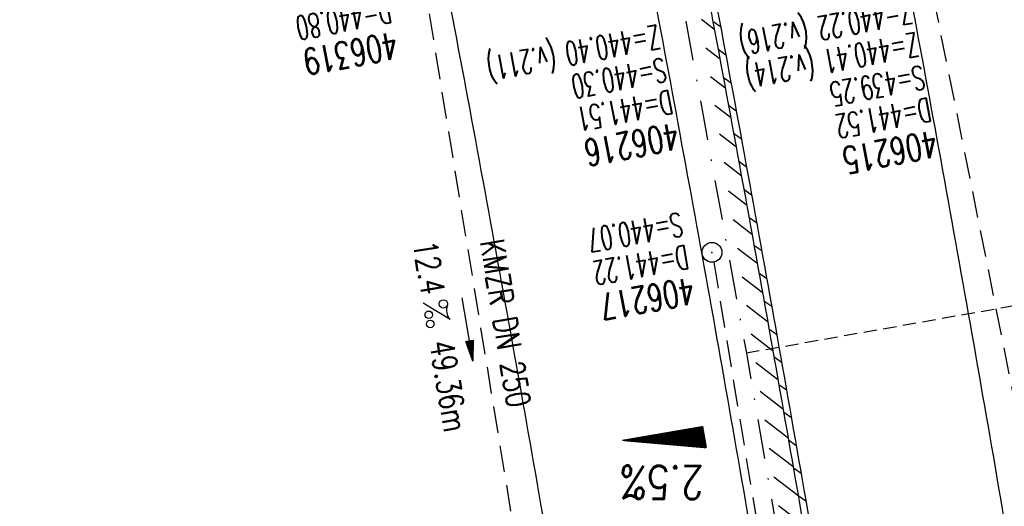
# Model space of a CAD drawing. Extents: x 445979 to 446542, y 447886 to 449065.
# Tile 11 of 17: x 446201 to 446275, y 448674 to 448710. Entities that reach past the tile are written whole.
import ezdxf
from ezdxf.enums import TextEntityAlignment as Align

# ---------------------------------------------------------------- set-up
doc = ezdxf.new("R2010")
doc.units = 0
doc.header["$LTSCALE"] = 2
doc.header["$MEASUREMENT"] = 0
for name, pattern in [('AUSGEZOGEN', [0]), ('GESTRICH-X2', [1.5, 1, -0.5]), ('GESTRICHELT', [0.75, 0.5, -0.25]), ('STRICHPT-X3', [3, 1.5, -0.75, 0, -0.75])]:
    doc.linetypes.add(name, pattern=pattern)
doc.layers.get('0').update_dxf_attribs({"linetype": 'AUSGEZOGEN'})
for name, color, linetype in [('ACHSE', 250, 'STRICHPT-X3'), ('FBR', 8, 'CONTINUOUS'), ('GEF', 7, 'CONTINUOUS'), ('Gleisachse', 7, 'CONTINUOUS'), ('HEKTOM', 250, 'GESTRICHELT'), ('KANAL', 7, 'GESTRICH-X2'), ('PFEIL', 7, 'CONTINUOUS'), ('SCHACHTNR', 6, 'CONTINUOUS'), ('SCHLITZRINNE', 8, 'AUSGEZOGEN'), ('SCHSYMBOL', 7, 'AUSGEZOGEN'), ('TEXTO', 4, 'CONTINUOUS'), ('TEXTU', 4, 'CONTINUOUS')]:
    doc.layers.add(name, color=color, linetype=linetype)
doc.styles.add('ROMANS', font='romans.shx', dxfattribs={"width": 0.8})

# ---------------------------------------------------------------- blocks, each defined once
blk = doc.blocks.new('PROM')
blk.add_line((1.566, 1.817), (0.019, 0.015))
for centre, radius in [((0.317, 1.51), 0.317), ((0.943, 0.291), 0.283), ((1.645, 0.287), 0.283)]:
    blk.add_circle(centre, radius)
blk.add_arc((0.992, 2.682), 1.033, 239.14139, 303.35492)
blk = doc.blocks.new('PFEIL2')
at = {"color": 0}
for p, q in [((0.88, 0.002), (-2.401, -0.012)), ((0.881, -0.271), (0.879, 0.276)), ((0.879, 0.276), (2.429, 0.009)), ((0.911, 0.27), (0.879, 0.265)), ((0.965, 0.261), (0.879, 0.246)), ((1.019, 0.252), (0.879, 0.228)), ((1.073, 0.242), (0.879, 0.209)), ((1.127, 0.233), (0.879, 0.191)), ((1.181, 0.224), (0.879, 0.172)), ((1.235, 0.214), (0.879, 0.154)), ((1.289, 0.205), (0.879, 0.135)), ((1.343, 0.196), (0.879, 0.117)), ((1.397, 0.187), (0.879, 0.098)), ((1.451, 0.177), (0.879, 0.08)), ((1.505, 0.168), (0.879, 0.061)), ((1.559, 0.159), (0.88, 0.043)), ((1.613, 0.149), (0.88, 0.024)), ((1.668, 0.14), (0.88, 0.006)), ((1.722, 0.131), (0.88, -0.013)), ((1.776, 0.121), (0.88, -0.031)), ((1.83, 0.112), (0.88, -0.05)), ((1.884, 0.103), (0.88, -0.068)), ((1.938, 0.094), (0.88, -0.087)), ((1.992, 0.084), (0.88, -0.105)), ((2.046, 0.075), (0.88, -0.124)), ((2.1, 0.066), (0.88, -0.142)), ((2.154, 0.056), (0.88, -0.161)), ((2.208, 0.047), (0.88, -0.179)), ((2.262, 0.038), (0.881, -0.198)), ((2.316, 0.029), (0.881, -0.216)), ((2.37, 0.019), (0.881, -0.235)), ((2.424, 0.01), (0.881, -0.253)), ((2.429, 0.009), (0.881, -0.271))]:
    blk.add_line(p, q, dxfattribs=at)
blk = doc.blocks.new('GST')
at = {"color": 0}
blk.add_circle((0, 0), 0.75, dxfattribs=at)
blk.add_point((0, 0), dxfattribs=at)
blk = doc.blocks.new('10')
blk.add_blockref('GST', (0, 0))
blk = doc.blocks.new('*X5')
at = {"color": 0}
for p, q in [((725.827, 193.844), (727.436, 195.453)), ((725.827, 193.853), (727.427, 195.453)), ((725.827, 193.861), (727.418, 195.453)), ((725.827, 193.87), (727.409, 195.453)), ((725.827, 193.879), (727.401, 195.453)), ((725.827, 193.888), (727.392, 195.453)), ((725.827, 193.897), (727.383, 195.453)), ((725.827, 193.906), (727.374, 195.453)), ((725.827, 193.914), (727.365, 195.453)), ((725.827, 193.923), (727.356, 195.453)), ((725.827, 193.932), (727.347, 195.453)), ((725.827, 193.941), (727.339, 195.453)), ((725.827, 193.95), (727.33, 195.453)), ((725.827, 193.959), (727.321, 195.453)), ((725.827, 193.967), (727.312, 195.453)), ((725.827, 193.976), (727.303, 195.453)), ((725.827, 193.985), (727.294, 195.453)), ((725.827, 193.994), (727.286, 195.453)), ((725.827, 194.003), (727.277, 195.453)), ((725.827, 194.012), (727.268, 195.453)), ((725.827, 194.02), (727.259, 195.453)), ((725.827, 194.029), (727.25, 195.453)), ((725.827, 194.038), (727.241, 195.453)), ((725.827, 194.047), (727.233, 195.453)), ((725.827, 194.056), (727.224, 195.453)), ((725.827, 194.065), (727.215, 195.453)), ((725.827, 194.073), (727.206, 195.453)), ((725.827, 194.082), (727.197, 195.453)), ((725.827, 194.091), (727.188, 195.453)), ((725.827, 194.1), (727.18, 195.453)), ((725.827, 194.109), (727.171, 195.453)), ((725.827, 194.118), (727.162, 195.453)), ((725.827, 194.127), (727.153, 195.453)), ((725.827, 194.135), (727.144, 195.453)), ((725.827, 194.144), (727.135, 195.453)), ((725.827, 194.153), (727.127, 195.453)), ((725.827, 194.162), (727.118, 195.453)), ((725.827, 194.171), (727.109, 195.453)), ((725.827, 194.18), (727.1, 195.453)), ((725.827, 194.188), (727.091, 195.453)), ((725.827, 194.197), (727.082, 195.453)), ((725.827, 194.206), (727.073, 195.453)), ((725.827, 194.215), (727.065, 195.453)), ((725.827, 194.224), (727.056, 195.453)), ((725.827, 194.233), (727.047, 195.453)), ((725.827, 194.241), (727.038, 195.453)), ((725.827, 194.25), (727.029, 195.453)), ((725.827, 194.259), (727.02, 195.453)), ((725.827, 194.268), (727.012, 195.453)), ((725.827, 194.277), (727.003, 195.453)), ((725.827, 194.286), (726.994, 195.453)), ((725.827, 194.294), (726.985, 195.453)), ((725.827, 194.303), (726.976, 195.453)), ((725.827, 194.312), (726.967, 195.453)), ((725.827, 194.321), (726.959, 195.453)), ((725.827, 194.33), (726.95, 195.453)), ((725.827, 194.339), (726.941, 195.453)), ((725.827, 194.348), (726.932, 195.453)), ((725.827, 194.356), (726.923, 195.453)), ((725.827, 194.365), (726.914, 195.453)), ((725.827, 194.374), (726.906, 195.453)), ((725.827, 194.383), (726.897, 195.453)), ((725.827, 194.392), (726.888, 195.453)), ((725.827, 194.401), (726.879, 195.453)), ((725.827, 194.409), (726.87, 195.453)), ((725.827, 194.418), (726.861, 195.453)), ((725.827, 194.427), (726.853, 195.453)), ((725.827, 194.436), (726.844, 195.453)), ((725.827, 194.445), (726.835, 195.453)), ((725.827, 194.454), (726.826, 195.453)), ((725.827, 194.462), (726.817, 195.453)), ((725.827, 194.471), (726.808, 195.453)), ((725.827, 194.48), (726.799, 195.453)), ((725.827, 194.489), (726.791, 195.453)), ((725.827, 194.498), (726.782, 195.453)), ((725.827, 194.507), (726.773, 195.453)), ((725.827, 194.515), (726.764, 195.453)), ((725.827, 194.524), (726.755, 195.453)), ((725.827, 194.533), (726.746, 195.453)), ((725.827, 194.542), (726.738, 195.453)), ((725.827, 194.551), (726.729, 195.453)), ((725.827, 194.56), (726.72, 195.453)), ((725.827, 194.568), (726.711, 195.453)), ((725.827, 194.577), (726.702, 195.453)), ((725.827, 194.586), (726.693, 195.453)), ((725.827, 194.595), (726.685, 195.453)), ((725.827, 194.604), (726.676, 195.453)), ((725.827, 194.613), (726.667, 195.453)), ((725.827, 194.622), (726.658, 195.453)), ((725.827, 194.63), (726.649, 195.453)), ((725.827, 194.639), (726.64, 195.453)), ((725.827, 194.648), (726.632, 195.453)), ((725.827, 194.657), (726.623, 195.453)), ((725.827, 194.666), (726.614, 195.453)), ((725.827, 194.675), (726.605, 195.453)), ((725.827, 194.683), (726.596, 195.453)), ((725.827, 194.692), (726.587, 195.453)), ((725.827, 194.701), (726.579, 195.453)), ((725.827, 194.71), (726.57, 195.453)), ((725.827, 194.719), (726.561, 195.453)), ((725.827, 194.728), (726.552, 195.453)), ((725.827, 194.736), (726.543, 195.453)), ((725.827, 194.745), (726.534, 195.453)), ((725.827, 194.754), (726.525, 195.453)), ((725.827, 194.763), (726.517, 195.453)), ((725.827, 194.772), (726.508, 195.453)), ((725.827, 194.781), (726.499, 195.453)), ((725.827, 194.789), (726.49, 195.453)), ((725.827, 194.798), (726.481, 195.453)), ((725.827, 194.807), (726.472, 195.453)), ((725.827, 194.816), (726.464, 195.453)), ((725.827, 194.825), (726.455, 195.453)), ((725.827, 194.834), (726.446, 195.453)), ((725.827, 194.842), (726.437, 195.453)), ((725.827, 194.851), (726.428, 195.453)), ((725.827, 194.86), (726.419, 195.453)), ((725.827, 194.869), (726.411, 195.453)), ((725.827, 194.878), (726.402, 195.453)), ((725.827, 194.887), (726.393, 195.453)), ((725.827, 194.896), (726.384, 195.453)), ((725.827, 194.904), (726.375, 195.453)), ((725.827, 194.913), (726.366, 195.453)), ((725.827, 194.922), (726.358, 195.453)), ((725.827, 194.931), (726.349, 195.453)), ((725.827, 194.94), (726.34, 195.453)), ((725.827, 194.949), (726.331, 195.453)), ((725.827, 194.957), (726.322, 195.453)), ((725.827, 194.966), (726.313, 195.453)), ((725.827, 194.975), (726.305, 195.453)), ((725.827, 194.984), (726.296, 195.453)), ((725.827, 194.993), (726.287, 195.453)), ((725.827, 195.002), (726.278, 195.453)), ((725.827, 195.01), (726.269, 195.453)), ((725.827, 195.019), (726.26, 195.453)), ((725.827, 195.028), (726.251, 195.453)), ((725.827, 195.037), (726.243, 195.453)), ((725.827, 195.046), (726.234, 195.453)), ((725.827, 195.055), (726.225, 195.453)), ((725.827, 195.063), (726.216, 195.453)), ((725.827, 195.072), (726.207, 195.453)), ((725.827, 195.081), (726.198, 195.453)), ((725.827, 195.09), (726.19, 195.453)), ((725.827, 195.099), (726.181, 195.453)), ((725.827, 195.108), (726.172, 195.453)), ((725.827, 195.116), (726.163, 195.453)), ((725.827, 195.125), (726.154, 195.453)), ((725.827, 195.134), (726.145, 195.453)), ((725.827, 195.143), (726.137, 195.453)), ((725.827, 195.152), (726.128, 195.453)), ((725.827, 195.161), (726.119, 195.453)), ((725.827, 195.17), (726.11, 195.453)), ((725.827, 195.178), (726.101, 195.453)), ((725.827, 195.187), (726.092, 195.453)), ((725.827, 195.196), (726.084, 195.453)), ((725.827, 195.205), (726.075, 195.453)), ((725.827, 195.214), (726.066, 195.453)), ((725.827, 195.223), (726.057, 195.453)), ((725.827, 195.231), (726.048, 195.453)), ((725.827, 195.24), (726.039, 195.453)), ((725.827, 195.249), (726.031, 195.453)), ((725.827, 195.258), (726.022, 195.453)), ((725.827, 195.267), (726.013, 195.453)), ((725.827, 195.276), (726.004, 195.453)), ((725.827, 195.284), (725.995, 195.453)), ((725.827, 195.293), (725.986, 195.453)), ((725.827, 195.302), (725.977, 195.453)), ((725.827, 195.311), (725.969, 195.453)), ((725.827, 195.32), (725.96, 195.453)), ((725.827, 195.329), (725.951, 195.453)), ((725.827, 195.337), (725.942, 195.453)), ((725.827, 195.346), (725.933, 195.453)), ((725.827, 195.355), (725.924, 195.453)), ((725.827, 195.364), (725.916, 195.453)), ((725.827, 195.373), (725.907, 195.453)), ((725.827, 195.382), (725.898, 195.453)), ((725.827, 195.39), (725.889, 195.453)), ((725.827, 195.399), (725.88, 195.453)), ((725.827, 195.408), (725.871, 195.453)), ((725.827, 195.417), (725.863, 195.453)), ((725.827, 195.426), (725.854, 195.453)), ((725.827, 195.435), (725.845, 195.453)), ((725.827, 195.444), (725.836, 195.453)), ((725.827, 193.826), (727.433, 195.433)), ((725.827, 193.817), (727.43, 195.421)), ((725.827, 193.808), (727.427, 195.409)), ((725.827, 193.799), (727.424, 195.397)), ((725.827, 193.791), (727.421, 195.385)), ((725.827, 193.782), (727.418, 195.373)), ((725.827, 193.773), (727.414, 195.361)), ((725.827, 193.764), (727.411, 195.349)), ((725.827, 193.755), (727.408, 195.337)), ((725.827, 193.746), (727.405, 195.325)), ((725.827, 193.738), (727.402, 195.313)), ((725.827, 193.729), (727.399, 195.301)), ((725.827, 193.72), (727.395, 195.289)), ((725.827, 193.711), (727.392, 195.277)), ((725.827, 193.702), (727.389, 195.265)), ((725.827, 193.693), (727.386, 195.253)), ((725.827, 193.685), (727.383, 195.241)), ((725.827, 193.676), (727.38, 195.229)), ((725.827, 193.667), (727.377, 195.217)), ((725.827, 193.658), (727.373, 195.205)), ((725.827, 193.649), (727.37, 195.193)), ((725.827, 193.64), (727.367, 195.181)), ((725.827, 193.632), (727.364, 195.169)), ((725.827, 193.623), (727.361, 195.157)), ((725.827, 193.614), (727.358, 195.145)), ((725.827, 193.605), (727.354, 195.133)), ((725.827, 193.596), (727.351, 195.121)), ((725.827, 193.587), (727.348, 195.109)), ((725.827, 193.579), (727.345, 195.097)), ((725.827, 193.57), (727.342, 195.085)), ((725.827, 193.561), (727.339, 195.073)), ((725.827, 193.552), (727.336, 195.061)), ((725.827, 193.543), (727.332, 195.049)), ((725.827, 193.534), (727.329, 195.037)), ((725.827, 193.525), (727.326, 195.025)), ((725.827, 193.517), (727.323, 195.013)), ((725.827, 193.508), (727.32, 195.001)), ((725.827, 193.499), (727.317, 194.989)), ((725.827, 193.49), (727.313, 194.977)), ((725.827, 193.481), (727.31, 194.965)), ((725.827, 193.472), (727.307, 194.953)), ((725.827, 193.464), (727.304, 194.941)), ((725.827, 193.455), (727.301, 194.929)), ((725.827, 193.446), (727.298, 194.917)), ((725.827, 193.437), (727.295, 194.905)), ((725.827, 193.428), (727.291, 194.893)), ((725.827, 193.419), (727.288, 194.881)), ((725.827, 193.411), (727.285, 194.869)), ((725.827, 193.402), (727.282, 194.857)), ((725.827, 193.393), (727.279, 194.845)), ((725.827, 193.384), (727.276, 194.833)), ((725.827, 193.375), (727.272, 194.821)), ((725.827, 193.366), (727.269, 194.809)), ((725.827, 193.358), (727.266, 194.797)), ((725.827, 193.349), (727.263, 194.785)), ((725.827, 193.34), (727.26, 194.773)), ((725.827, 193.331), (727.257, 194.761)), ((725.827, 193.322), (727.254, 194.749)), ((725.827, 193.313), (727.25, 194.737)), ((725.827, 193.305), (727.247, 194.725)), ((725.827, 193.296), (727.244, 194.713)), ((725.827, 193.287), (727.241, 194.701)), ((725.827, 193.278), (727.238, 194.689)), ((725.827, 193.269), (727.235, 194.677)), ((725.827, 193.26), (727.231, 194.665)), ((725.827, 193.251), (727.228, 194.653)), ((725.827, 193.243), (727.225, 194.641)), ((725.827, 193.234), (727.222, 194.629)), ((725.827, 193.225), (727.219, 194.617)), ((725.827, 193.216), (727.216, 194.605)), ((725.827, 193.207), (727.213, 194.593)), ((725.827, 193.198), (727.209, 194.581)), ((725.827, 193.19), (727.206, 194.569)), ((725.827, 193.181), (727.203, 194.557)), ((725.827, 193.172), (727.2, 194.545)), ((725.827, 193.163), (727.197, 194.533)), ((725.827, 193.154), (727.194, 194.521)), ((725.827, 193.145), (727.19, 194.509)), ((725.827, 193.137), (727.187, 194.497)), ((725.827, 193.128), (727.184, 194.485)), ((725.827, 193.119), (727.181, 194.473)), ((725.827, 193.11), (727.178, 194.461)), ((725.827, 193.101), (727.175, 194.449)), ((725.827, 193.092), (727.172, 194.437)), ((725.827, 193.084), (727.168, 194.425)), ((725.827, 193.075), (727.165, 194.413)), ((725.827, 193.066), (727.162, 194.401)), ((725.827, 193.057), (727.159, 194.389)), ((725.827, 193.048), (727.156, 194.377)), ((725.827, 193.039), (727.153, 194.365)), ((725.827, 193.031), (727.149, 194.353)), ((725.827, 193.022), (727.146, 194.341)), ((725.827, 193.013), (727.143, 194.329)), ((725.827, 193.004), (727.14, 194.317)), ((725.827, 192.995), (727.137, 194.305)), ((725.827, 192.986), (727.134, 194.293)), ((725.827, 192.977), (727.131, 194.281)), ((725.827, 192.969), (727.127, 194.269)), ((725.827, 192.96), (727.124, 194.257)), ((725.827, 192.951), (727.121, 194.245)), ((725.827, 192.942), (727.118, 194.233)), ((725.827, 192.933), (727.115, 194.221)), ((725.827, 192.924), (727.112, 194.209)), ((725.827, 192.916), (727.108, 194.197)), ((725.827, 192.907), (727.105, 194.185)), ((725.827, 192.898), (727.102, 194.173)), ((725.827, 192.889), (727.099, 194.161)), ((725.827, 192.88), (727.096, 194.15)), ((725.827, 192.871), (727.093, 194.138)), ((725.827, 192.863), (727.09, 194.126)), ((725.827, 192.854), (727.086, 194.114)), ((725.827, 192.845), (727.083, 194.102)), ((725.827, 192.836), (727.08, 194.09)), ((725.827, 192.827), (727.077, 194.078)), ((725.827, 192.818), (727.074, 194.066)), ((725.827, 192.81), (727.071, 194.054)), ((725.827, 192.801), (727.068, 194.042)), ((725.827, 192.792), (727.064, 194.03)), ((725.827, 192.783), (727.061, 194.018)), ((725.827, 192.774), (727.058, 194.006)), ((725.827, 192.765), (727.055, 193.994)), ((725.827, 192.757), (727.052, 193.982)), ((725.827, 192.748), (727.049, 193.97)), ((725.827, 192.739), (727.045, 193.958)), ((725.827, 192.73), (727.042, 193.946)), ((725.827, 192.721), (727.039, 193.934)), ((725.827, 192.712), (727.036, 193.922)), ((725.827, 192.703), (727.033, 193.91)), ((725.827, 192.695), (727.03, 193.898)), ((725.827, 192.686), (727.027, 193.886)), ((725.827, 192.677), (727.023, 193.874)), ((725.827, 192.668), (727.02, 193.862)), ((725.827, 192.659), (727.017, 193.85)), ((725.827, 192.65), (727.014, 193.838)), ((725.827, 192.642), (727.011, 193.826)), ((725.827, 192.633), (727.008, 193.814)), ((725.827, 192.624), (727.004, 193.802)), ((725.827, 192.615), (727.001, 193.79)), ((725.827, 192.606), (726.998, 193.778)), ((725.827, 192.597), (726.995, 193.766)), ((725.827, 192.589), (726.992, 193.754)), ((725.827, 192.58), (726.989, 193.742)), ((725.827, 192.571), (726.986, 193.73)), ((725.827, 192.562), (726.982, 193.718)), ((725.827, 192.553), (726.979, 193.706)), ((725.827, 192.544), (726.976, 193.694)), ((725.827, 192.536), (726.973, 193.682)), ((725.827, 192.527), (726.97, 193.67)), ((725.827, 192.518), (726.967, 193.658)), ((725.827, 192.509), (726.963, 193.646)), ((725.827, 192.5), (726.96, 193.634)), ((725.827, 192.491), (726.957, 193.622)), ((725.827, 192.483), (726.954, 193.61)), ((725.827, 192.474), (726.951, 193.598)), ((725.827, 192.465), (726.948, 193.586)), ((725.827, 192.456), (726.945, 193.574)), ((725.827, 192.447), (726.941, 193.562)), ((725.827, 192.438), (726.938, 193.55)), ((725.827, 192.429), (726.935, 193.538)), ((725.827, 192.421), (726.932, 193.526)), ((725.827, 192.412), (726.929, 193.514)), ((725.827, 192.403), (726.926, 193.502)), ((725.827, 192.394), (726.922, 193.49)), ((725.827, 192.385), (726.919, 193.478)), ((725.827, 192.376), (726.916, 193.466)), ((725.827, 192.368), (726.913, 193.454)), ((725.827, 192.359), (726.91, 193.442)), ((725.827, 192.35), (726.907, 193.43)), ((725.827, 192.341), (726.904, 193.418)), ((725.827, 192.332), (726.9, 193.406)), ((725.827, 192.323), (726.897, 193.394)), ((725.827, 192.315), (726.894, 193.382)), ((725.827, 192.306), (726.891, 193.37)), ((725.827, 192.297), (726.888, 193.358)), ((725.827, 192.288), (726.885, 193.346)), ((725.827, 192.279), (726.881, 193.334)), ((725.827, 192.27), (726.878, 193.322)), ((725.827, 192.262), (726.875, 193.31)), ((725.827, 192.253), (726.872, 193.298)), ((725.827, 192.244), (726.869, 193.286)), ((725.827, 192.235), (726.866, 193.274)), ((725.827, 192.226), (726.863, 193.262)), ((725.827, 192.217), (726.859, 193.25)), ((725.827, 192.209), (726.856, 193.238)), ((725.827, 192.2), (726.853, 193.226)), ((725.827, 192.191), (726.85, 193.214)), ((725.827, 192.182), (726.847, 193.202)), ((725.827, 192.173), (726.844, 193.19)), ((725.827, 192.164), (726.84, 193.178)), ((725.827, 192.155), (726.837, 193.166)), ((725.827, 192.147), (726.834, 193.154)), ((725.827, 192.138), (726.831, 193.142)), ((725.827, 192.129), (726.828, 193.13)), ((725.827, 192.12), (726.825, 193.118)), ((725.827, 192.111), (726.822, 193.106)), ((725.827, 192.102), (726.818, 193.094)), ((725.827, 192.094), (726.815, 193.082)), ((725.827, 192.085), (726.812, 193.07)), ((725.827, 192.076), (726.809, 193.058)), ((725.827, 192.067), (726.806, 193.046)), ((725.827, 192.058), (726.803, 193.034)), ((725.827, 192.049), (726.799, 193.022)), ((725.827, 192.041), (726.796, 193.01)), ((725.827, 192.032), (726.793, 192.998)), ((725.827, 192.023), (726.79, 192.986)), ((725.827, 192.014), (726.787, 192.974)), ((725.827, 192.005), (726.784, 192.962)), ((725.827, 191.996), (726.781, 192.95)), ((725.827, 191.988), (726.777, 192.938)), ((725.827, 191.979), (726.774, 192.926)), ((725.827, 191.97), (726.771, 192.914)), ((725.827, 191.961), (726.768, 192.902)), ((725.827, 191.952), (726.765, 192.89)), ((725.827, 191.943), (726.762, 192.878)), ((725.827, 191.935), (726.758, 192.866)), ((725.827, 191.926), (726.755, 192.854)), ((725.827, 191.917), (726.752, 192.842)), ((725.827, 191.908), (726.749, 192.83)), ((725.827, 191.899), (726.746, 192.818)), ((725.827, 191.89), (726.743, 192.806)), ((725.827, 191.881), (726.74, 192.794)), ((725.827, 191.873), (726.736, 192.782)), ((725.827, 191.864), (726.733, 192.77)), ((725.827, 191.855), (726.73, 192.758)), ((725.827, 191.846), (726.727, 192.746)), ((725.827, 191.837), (726.724, 192.734)), ((725.827, 191.828), (726.721, 192.722)), ((725.827, 191.82), (726.717, 192.71)), ((725.827, 191.811), (726.714, 192.698)), ((725.827, 191.802), (726.711, 192.686)), ((725.827, 191.793), (726.708, 192.674)), ((725.827, 191.784), (726.705, 192.662)), ((725.827, 191.775), (726.702, 192.65)), ((725.827, 191.767), (726.699, 192.639)), ((725.827, 191.758), (726.695, 192.627)), ((725.827, 191.749), (726.692, 192.615)), ((725.827, 191.74), (726.689, 192.603)), ((725.827, 191.731), (726.686, 192.591)), ((725.827, 191.722), (726.683, 192.579)), ((725.827, 191.714), (726.68, 192.567)), ((725.827, 191.705), (726.677, 192.555)), ((725.827, 191.696), (726.673, 192.543)), ((725.827, 191.687), (726.67, 192.531)), ((725.827, 191.678), (726.667, 192.519)), ((725.827, 191.669), (726.664, 192.507)), ((725.827, 191.66), (726.661, 192.495)), ((725.827, 191.652), (726.658, 192.483)), ((725.827, 191.643), (726.654, 192.471)), ((725.827, 191.634), (726.651, 192.459)), ((725.827, 191.625), (726.648, 192.447)), ((725.827, 191.616), (726.645, 192.435)), ((725.827, 191.607), (726.642, 192.423)), ((725.827, 191.599), (726.639, 192.411)), ((725.827, 191.59), (726.636, 192.399)), ((725.827, 191.581), (726.632, 192.387)), ((725.827, 191.572), (726.629, 192.375)), ((725.827, 191.563), (726.626, 192.363)), ((725.827, 191.554), (726.623, 192.351)), ((725.827, 191.546), (726.62, 192.339)), ((725.827, 191.537), (726.617, 192.327)), ((725.827, 191.528), (726.613, 192.315)), ((725.827, 191.519), (726.61, 192.303)), ((725.827, 191.51), (726.607, 192.291)), ((725.827, 191.501), (726.604, 192.279)), ((725.827, 191.493), (726.601, 192.267)), ((725.827, 191.484), (726.598, 192.255)), ((725.827, 191.475), (726.595, 192.243)), ((725.827, 191.466), (726.591, 192.231)), ((725.827, 191.457), (726.588, 192.219)), ((725.827, 191.448), (726.585, 192.207)), ((725.827, 191.44), (726.582, 192.195)), ((725.827, 191.431), (726.579, 192.183)), ((725.827, 191.422), (726.576, 192.171)), ((725.827, 191.413), (726.572, 192.159)), ((725.827, 191.404), (726.569, 192.147)), ((725.827, 191.395), (726.566, 192.135)), ((725.827, 191.386), (726.563, 192.123)), ((725.827, 191.378), (726.56, 192.111)), ((725.827, 191.369), (726.557, 192.099)), ((725.827, 191.36), (726.554, 192.087)), ((725.827, 191.351), (726.55, 192.075)), ((725.827, 191.342), (726.547, 192.063)), ((725.827, 191.333), (726.544, 192.051)), ((725.827, 191.325), (726.541, 192.039)), ((725.827, 191.316), (726.538, 192.027)), ((725.827, 191.307), (726.535, 192.015)), ((725.827, 191.298), (726.531, 192.003)), ((725.827, 191.289), (726.528, 191.991)), ((725.827, 191.28), (726.525, 191.979)), ((725.827, 191.272), (726.522, 191.967)), ((725.827, 191.263), (726.519, 191.955)), ((725.827, 191.254), (726.516, 191.943)), ((725.827, 191.245), (726.513, 191.931)), ((725.827, 191.236), (726.509, 191.919)), ((725.827, 191.227), (726.506, 191.907)), ((725.827, 191.219), (726.503, 191.895)), ((725.827, 191.21), (726.5, 191.883)), ((725.827, 191.201), (726.497, 191.871)), ((725.827, 191.192), (726.494, 191.859)), ((725.827, 191.183), (726.49, 191.847)), ((725.827, 191.174), (726.487, 191.835)), ((725.827, 191.166), (726.484, 191.823)), ((725.827, 191.157), (726.481, 191.811)), ((725.827, 191.148), (726.478, 191.799)), ((725.827, 191.139), (726.475, 191.787)), ((725.827, 191.13), (726.472, 191.775)), ((725.827, 191.121), (726.468, 191.763)), ((725.827, 191.112), (726.465, 191.751)), ((725.827, 191.104), (726.462, 191.739)), ((725.827, 191.095), (726.459, 191.727)), ((725.827, 191.086), (726.456, 191.715)), ((725.827, 191.077), (726.453, 191.703)), ((725.827, 191.068), (726.449, 191.691)), ((725.827, 191.059), (726.446, 191.679)), ((725.827, 191.051), (726.443, 191.667)), ((725.827, 191.042), (726.44, 191.655)), ((725.827, 191.033), (726.437, 191.643)), ((725.827, 191.024), (726.434, 191.631)), ((725.827, 191.015), (726.431, 191.619)), ((725.827, 191.006), (726.427, 191.607)), ((725.827, 190.998), (726.424, 191.595)), ((725.827, 190.989), (726.421, 191.583)), ((725.827, 190.98), (726.418, 191.571)), ((725.827, 190.971), (726.415, 191.559)), ((725.827, 190.962), (726.412, 191.547)), ((725.827, 190.953), (726.408, 191.535)), ((725.827, 190.945), (726.405, 191.523)), ((725.827, 190.936), (726.402, 191.511)), ((725.827, 190.927), (726.399, 191.499)), ((725.827, 190.918), (726.396, 191.487)), ((725.827, 190.909), (726.393, 191.475)), ((725.827, 190.9), (726.39, 191.463)), ((725.827, 190.892), (726.386, 191.451)), ((725.827, 190.883), (726.383, 191.439)), ((725.827, 190.874), (726.38, 191.427)), ((725.827, 190.865), (726.377, 191.415)), ((725.827, 190.856), (726.374, 191.403)), ((725.827, 190.847), (726.371, 191.391)), ((725.827, 190.838), (726.367, 191.379)), ((725.827, 190.83), (726.364, 191.367)), ((725.827, 190.821), (726.361, 191.355)), ((725.827, 190.812), (726.358, 191.343)), ((725.827, 190.803), (726.355, 191.331)), ((725.827, 190.794), (726.352, 191.319)), ((725.827, 190.785), (726.349, 191.307)), ((725.827, 190.777), (726.345, 191.295)), ((725.827, 190.768), (726.342, 191.283)), ((725.827, 190.759), (726.339, 191.271)), ((725.827, 190.75), (726.336, 191.259)), ((725.827, 190.741), (726.333, 191.247)), ((725.827, 190.732), (726.33, 191.235)), ((725.827, 190.724), (726.326, 191.223)), ((725.827, 190.715), (726.323, 191.211)), ((725.827, 190.706), (726.32, 191.199)), ((725.827, 190.697), (726.317, 191.187)), ((725.827, 190.688), (726.314, 191.175)), ((725.827, 190.679), (726.311, 191.163)), ((725.827, 190.671), (726.308, 191.151)), ((725.827, 190.662), (726.304, 191.139)), ((725.827, 190.653), (726.301, 191.128)), ((725.827, 190.644), (726.298, 191.116)), ((725.827, 190.635), (726.295, 191.104)), ((725.827, 190.626), (726.292, 191.092)), ((725.827, 190.618), (726.289, 191.08)), ((725.827, 190.609), (726.286, 191.068)), ((725.827, 190.6), (726.282, 191.056)), ((725.827, 190.591), (726.279, 191.044)), ((725.827, 190.582), (726.276, 191.032)), ((725.827, 190.573), (726.273, 191.02)), ((725.827, 190.564), (726.27, 191.008)), ((725.827, 190.556), (726.267, 190.996)), ((725.827, 190.547), (726.263, 190.984)), ((725.827, 190.538), (726.26, 190.972)), ((725.827, 190.529), (726.257, 190.96)), ((725.827, 190.52), (726.254, 190.948)), ((725.827, 190.511), (726.251, 190.936)), ((725.827, 190.503), (726.248, 190.924)), ((725.827, 190.494), (726.245, 190.912)), ((725.827, 190.485), (726.241, 190.9)), ((725.827, 190.476), (726.238, 190.888)), ((725.827, 190.467), (726.235, 190.876)), ((725.827, 190.458), (726.232, 190.864)), ((725.827, 190.45), (726.229, 190.852)), ((725.827, 190.441), (726.226, 190.84)), ((725.827, 190.432), (726.222, 190.828)), ((725.827, 190.423), (726.219, 190.816)), ((725.827, 190.414), (726.216, 190.804)), ((725.827, 190.405), (726.213, 190.792)), ((725.827, 190.397), (726.21, 190.78)), ((725.827, 190.388), (726.207, 190.768)), ((725.827, 190.379), (726.204, 190.756)), ((725.827, 190.37), (726.2, 190.744)), ((725.827, 190.361), (726.197, 190.732)), ((725.827, 190.352), (726.194, 190.72)), ((725.827, 190.344), (726.191, 190.708)), ((725.827, 190.335), (726.188, 190.696)), ((725.827, 190.326), (726.185, 190.684)), ((725.827, 190.317), (726.181, 190.672)), ((725.827, 190.308), (726.178, 190.66)), ((725.827, 190.299), (726.175, 190.648)), ((725.827, 190.29), (726.172, 190.636)), ((725.827, 190.282), (726.169, 190.624)), ((725.827, 190.273), (726.166, 190.612)), ((725.827, 190.264), (726.163, 190.6)), ((725.827, 190.255), (726.159, 190.588)), ((725.827, 190.246), (726.156, 190.576)), ((725.827, 190.237), (726.153, 190.564)), ((725.827, 190.229), (726.15, 190.552)), ((725.827, 190.22), (726.147, 190.54)), ((725.827, 190.211), (726.144, 190.528)), ((725.827, 190.202), (726.14, 190.516)), ((725.827, 190.193), (726.137, 190.504)), ((725.827, 190.184), (726.134, 190.492)), ((725.827, 190.176), (726.131, 190.48)), ((725.827, 190.167), (726.128, 190.468)), ((725.827, 190.158), (726.125, 190.456)), ((725.827, 190.149), (726.122, 190.444)), ((725.827, 190.14), (726.118, 190.432)), ((725.827, 190.131), (726.115, 190.42)), ((725.827, 190.123), (726.112, 190.408)), ((725.827, 190.114), (726.109, 190.396)), ((725.827, 190.105), (726.106, 190.384)), ((725.827, 190.096), (726.103, 190.372)), ((725.827, 190.087), (726.099, 190.36)), ((725.827, 190.078), (726.096, 190.348)), ((725.827, 190.07), (726.093, 190.336)), ((725.827, 190.061), (726.09, 190.324)), ((725.827, 190.052), (726.087, 190.312)), ((725.827, 190.043), (726.084, 190.3)), ((725.827, 190.034), (726.081, 190.288)), ((725.827, 190.025), (726.077, 190.276)), ((725.827, 190.016), (726.074, 190.264)), ((725.827, 190.008), (726.071, 190.252)), ((725.827, 189.999), (726.068, 190.24)), ((725.827, 189.99), (726.065, 190.228)), ((725.827, 189.981), (726.062, 190.216)), ((725.827, 189.972), (726.058, 190.204)), ((725.827, 189.963), (726.055, 190.192)), ((725.827, 189.955), (726.052, 190.18)), ((725.827, 189.946), (726.049, 190.168)), ((725.827, 189.937), (726.046, 190.156)), ((725.827, 189.928), (726.043, 190.144)), ((725.827, 189.919), (726.04, 190.132)), ((725.827, 189.91), (726.036, 190.12)), ((725.827, 189.902), (726.033, 190.108)), ((725.827, 189.893), (726.03, 190.096)), ((725.827, 189.884), (726.027, 190.084)), ((725.827, 189.875), (726.024, 190.072)), ((725.827, 189.866), (726.021, 190.06)), ((725.827, 189.857), (726.017, 190.048)), ((725.827, 189.849), (726.014, 190.036)), ((725.827, 189.84), (726.011, 190.024)), ((725.827, 189.831), (726.008, 190.012)), ((725.827, 189.822), (726.005, 190)), ((725.827, 189.813), (726.002, 189.988)), ((725.827, 189.804), (725.999, 189.976)), ((725.827, 189.796), (725.995, 189.964)), ((725.827, 189.787), (725.992, 189.952)), ((725.827, 189.778), (725.989, 189.94)), ((725.827, 189.769), (725.986, 189.928)), ((725.827, 189.76), (725.983, 189.916)), ((725.827, 189.751), (725.98, 189.904)), ((725.827, 189.742), (725.976, 189.892)), ((725.827, 189.734), (725.973, 189.88)), ((725.827, 189.725), (725.97, 189.868)), ((725.827, 189.716), (725.967, 189.856)), ((725.827, 189.707), (725.964, 189.844)), ((725.827, 189.698), (725.961, 189.832)), ((725.827, 189.689), (725.958, 189.82)), ((725.827, 189.681), (725.954, 189.808)), ((725.827, 189.672), (725.951, 189.796)), ((725.827, 189.663), (725.948, 189.784)), ((725.827, 189.654), (725.945, 189.772)), ((725.827, 189.645), (725.942, 189.76)), ((725.827, 189.636), (725.939, 189.748)), ((725.827, 189.628), (725.935, 189.736)), ((725.827, 189.619), (725.932, 189.724)), ((725.827, 189.61), (725.929, 189.712)), ((725.827, 189.601), (725.926, 189.7)), ((725.827, 189.592), (725.923, 189.688)), ((725.827, 189.583), (725.92, 189.676)), ((725.827, 189.575), (725.917, 189.664)), ((725.827, 189.566), (725.913, 189.652)), ((725.827, 189.557), (725.91, 189.64)), ((725.827, 189.548), (725.907, 189.628)), ((725.827, 189.539), (725.904, 189.616)), ((725.827, 189.53), (725.901, 189.605)), ((725.827, 189.521), (725.898, 189.593)), ((725.827, 189.513), (725.895, 189.581)), ((725.827, 189.504), (725.891, 189.569)), ((725.827, 189.495), (725.888, 189.557)), ((725.827, 189.486), (725.885, 189.545)), ((725.827, 189.477), (725.882, 189.533)), ((725.827, 189.468), (725.879, 189.521)), ((725.827, 189.46), (725.876, 189.509)), ((725.827, 189.451), (725.872, 189.497)), ((725.827, 189.442), (725.869, 189.485)), ((725.827, 189.433), (725.866, 189.473)), ((725.827, 189.424), (725.863, 189.461)), ((725.827, 189.415), (725.86, 189.449)), ((725.827, 189.407), (725.857, 189.437)), ((725.827, 189.398), (725.854, 189.425)), ((725.827, 189.389), (725.85, 189.413)), ((725.827, 189.38), (725.847, 189.401)), ((725.827, 189.371), (725.844, 189.389)), ((725.827, 189.362), (725.841, 189.377)), ((725.827, 189.354), (725.838, 189.365)), ((725.827, 189.345), (725.835, 189.353)), ((725.827, 189.336), (725.831, 189.341))]:
    blk.add_line(p, q, dxfattribs=at)
blk = doc.blocks.new('GEF')
at = {"color": 0}
for p, q in [((0.01, 0.018), (0.01, 6.148)), ((1.622, 6.148), (0.01, 0.018)), ((0.01, 6.148), (1.622, 6.148))]:
    blk.add_line(p, q, dxfattribs=at)
blk.add_blockref('*X5', (-725.817, -189.305), dxfattribs=at)

msp = doc.modelspace()

# ---------------------------------------------------------------- hatches: boundary and pattern name
at = {"layer": 'SCHLITZRINNE'}
h = msp.add_hatch(dxfattribs=at)
h.set_pattern_fill('_USER', color=256, scale=1.5, angle=45, style=0, pattern_type=0)
h.set_pattern_definition([(322.4164, (446280.6526, 448535.3641), (0.914878, 1.188696), [])])
edge = h.paths.add_edge_path()
edge.add_line((446281.807, 448522.622), (446282.303, 448522.686))
edge.add_line((446276.998, 448563.438), (446277.2, 448561.888))
edge.add_line((446277.2, 448561.888), (446280.427, 448537.097))
edge.add_line((446280.427, 448537.097), (446282.303, 448522.686))
edge.add_arc((443797.746, 448249.702), 2498.48, 11.192393, 11.325136, ccw=False)
edge.add_arc((443798.318, 448249.815), 2497.898, 10.906302, 11.192393, ccw=False)
edge.add_arc((443768.95, 448244.156), 2527.806, 10.621909, 10.906302, ccw=False)
edge.add_arc((443771.662, 448244.665), 2525.047, 10.337235, 10.621909, ccw=False)
edge.add_arc((443799.933, 448249.822), 2496.309, 10.050927, 10.337235, ccw=False)
edge.add_arc((443801.59, 448250.115), 2494.626, 9.764495, 10.050927, ccw=False)
edge.add_arc((443770.722, 448244.803), 2525.948, 9.479844, 9.764495, ccw=False)
edge.add_arc((443771.548, 448244.941), 2525.111, 9.195191, 9.479844, ccw=False)
edge.add_arc((443799.262, 448249.427), 2497.036, 8.908941, 9.195191, ccw=False)
edge.add_arc((443672.798, 448229.603), 2625.045, 8.622446, 8.908941, ccw=False)
edge.add_arc((444137.252, 448300.032), 2155.281, 8.306267, 8.622446, ccw=False)
edge.add_arc((442895.594, 448118.755), 3410.102, 8.052638, 8.306267, ccw=False)
edge.add_arc((444813.283, 448390.065), 1473.315, 7.666772, 8.052638, ccw=False)
edge.add_arc((437899.018, 447459.303), 8449.946, 7.5931647, 7.6667725, ccw=False)
edge.add_arc((444823.934, 448382.443), 1463.771, 7.416311, 7.593165, ccw=False)
edge.add_line((446275.46, 448571.383), (446276.704, 448561.823))
edge.add_line((446276.704, 448561.823), (446279.931, 448537.032))
edge.add_line((446279.931, 448537.032), (446281.807, 448522.622))

# ---------------------------------------------------------------- linework, layer by layer
at = {"layer": 'ACHSE', "flags": 128}
msp.add_lwpolyline([(446175.186, 449011.572), (446178.704, 449000.587), (446186.091, 448976.703), (446193.24, 448952.747), (446200.15, 448928.721), (446206.82, 448904.627), (446213.25, 448880.469), (446219.439, 448856.247), (446225.386, 448831.965), (446231.091, 448807.624), (446236.553, 448783.228), (446241.771, 448758.779), (446246.746, 448734.279), (446251.476, 448709.731), (446255.962, 448685.137), (446260.202, 448660.499), (446264.197, 448635.82), (446267.945, 448611.103), (446271.447, 448586.35), (446273.477, 448571.122), (446274.721, 448561.565), (446277.948, 448536.774), (446281.175, 448511.983), (446284.402, 448487.192), (446287.629, 448462.401), (446290.856, 448437.61), (446294.083, 448412.819), (446303.764, 448338.447), (446310.218, 448288.865), (446329.58, 448140.12), (446334.86, 448099.552), (446342.487, 448040.957), (446358.622, 447917.002), (446358.739, 447916.1)], dxfattribs=at)
at = {"layer": 'FBR'}
for points in [[(446190.172, 448900.107, -0.001242), (446193.399, 448888.106, -0.001244), (446196.558, 448876.115, -0.001249), (446199.659, 448864.104, -0.001247), (446202.705, 448852.06, -0.001246), (446205.688, 448840.01, -0.001246), (446208.611, 448827.945, -0.001245), (446211.473, 448815.869, -0.001244), (446214.277, 448803.771, -0.001247), (446217.023, 448791.648, -0.001251), (446219.701, 448779.543, -0.001246), (446222.317, 448767.433, -0.001242), (446224.883, 448755.262, -0.001241), (446227.391, 448743.069, -0.001248), (446229.824, 448730.931, -0.001248), (446232.196, 448718.783, -0.001241), (446234.521, 448706.551, -0.001242), (446236.786, 448694.309, -0.001249), (446238.977, 448682.126, -0.00125), (446241.106, 448669.936, -0.001242)], [(446226.497, 448896.915, -0.001244), (446229.7, 448884.76, -0.001249), (446232.843, 448872.583, -0.001247), (446235.931, 448860.373, -0.001246), (446238.955, 448848.158, -0.001246), (446241.918, 448835.927, -0.001245), (446244.82, 448823.685, -0.001244), (446247.662, 448811.421, -0.001247), (446250.446, 448799.13, -0.001251), (446253.161, 448786.859, -0.001246), (446255.813, 448774.582, -0.001242), (446258.414, 448762.245, -0.001241), (446260.956, 448749.884, -0.001248), (446263.423, 448737.579, -0.001248), (446265.828, 448725.264, -0.001241), (446268.185, 448712.865, -0.001242), (446270.48, 448700.454, -0.001249), (446272.701, 448688.104, -0.00125), (446274.86, 448675.745, -0.001242), (446276.97, 448663.299, -0.001242)], [(446212.001, 448893.057, -0.001244), (446215.185, 448880.974, -0.001249), (446218.31, 448868.87, -0.001247), (446221.379, 448856.732, -0.001246), (446224.385, 448844.59, -0.001246), (446227.331, 448832.431, -0.001245), (446230.215, 448820.262, -0.001244), (446233.041, 448808.071, -0.001247), (446235.808, 448795.853, -0.001251), (446238.507, 448783.655, -0.001246), (446241.143, 448771.451, -0.001242), (446243.729, 448759.187, -0.001241), (446246.256, 448746.899, -0.001248), (446248.708, 448734.667, -0.001248), (446251.098, 448722.426, -0.001241), (446253.442, 448710.1, -0.001242), (446255.724, 448697.763, -0.001249), (446257.931, 448685.486, -0.00125), (446260.077, 448673.201, -0.001242), (446262.175, 448660.828, -0.001242)], [(446208.136, 448892.028, -0.001244), (446211.315, 448879.964, -0.001249), (446214.435, 448867.879, -0.001247), (446217.499, 448855.762, -0.001246), (446220.5, 448843.638, -0.001246), (446223.441, 448831.499, -0.001245), (446226.321, 448819.349, -0.001244), (446229.141, 448807.177, -0.001247), (446231.904, 448794.979, -0.001251), (446234.599, 448782.801, -0.001246), (446237.231, 448770.616, -0.001242), (446239.813, 448758.371, -0.001241), (446242.336, 448746.103, -0.001248), (446244.784, 448733.891, -0.001248), (446247.171, 448721.669, -0.001241), (446249.51, 448709.362, -0.001242), (446251.788, 448697.046, -0.001249), (446253.993, 448684.788, -0.00125), (446256.135, 448672.522, -0.001242)], [(446298.192, 448239.42, 0.000002), (446300.707, 448220.057, -0.000009)]]:
    msp.add_lwpolyline(points, format="xyb", dxfattribs=at)
at = {"layer": 'Gleisachse', "linetype": 'Continuous'}
msp.add_arc((442204.495, 447766.861), 4087.25, 11.345933, 12.831706, dxfattribs=at)
at = {"layer": 'HEKTOM'}
msp.add_line((446255.955, 448685.149), (446295.361, 448692.118), dxfattribs=at)
at = {"layer": 'KANAL'}
for p, q in [((446267.688, 448723.781), (446314.563, 448490.625)), ((446232.031, 448710.719), (446239.781, 448663.469)), ((446253.5, 448692), (446266.531, 448613.563))]:
    msp.add_line(p, q, dxfattribs=at)
at = {"layer": 'SCHLITZRINNE'}
for p, q in [((446253.43, 448710.16), (446254.017, 448709.746)), ((446253.826, 448708.045), (446254.412, 448707.631)), ((446254.22, 448705.931), (446254.805, 448705.518)), ((446254.611, 448703.819), (446255.196, 448703.406)), ((446255.001, 448701.708), (446255.585, 448701.296)), ((446255.388, 448699.599), (446255.972, 448699.187)), ((446255.773, 448697.491), (446256.356, 448697.08)), ((446256.156, 448695.385), (446256.739, 448694.974)), ((446256.537, 448693.28), (446257.119, 448692.87)), ((446256.916, 448691.177), (446257.497, 448690.767)), ((446257.292, 448689.076), (446257.874, 448688.665)), ((446257.667, 448686.975), (446258.248, 448686.566)), ((446258.039, 448684.877), (446258.619, 448684.467)), ((446258.409, 448682.78), (446258.989, 448682.371)), ((446258.778, 448680.684), (446259.357, 448680.275)), ((446259.144, 448678.59), (446259.722, 448678.181)), ((446259.508, 448676.497), (446260.086, 448676.089)), ((446259.869, 448674.406), (446260.447, 448673.998))]:
    msp.add_line(p, q, dxfattribs=at)
for points in [[(446247.578, 448740.344, -0.000579), (446248.708, 448734.667, -0.001248), (446251.098, 448722.426, -0.001241), (446253.442, 448710.1, -0.001242), (446255.724, 448697.763, -0.001249), (446257.931, 448685.486, -0.00125), (446260.077, 448673.201, -0.001242), (446262.175, 448660.828, -0.001242), (446264.21, 448648.45, -0.001249), (446266.173, 448636.13, -0.00125), (446268.173, 448623.157, -0.00138), (446269.924, 448611.393, -0.001107), (446272.072, 448596.451, -0.001684), (446273.428, 448586.622, -0.000321), (446274.87, 448575.863, -0.000772), (446275.46, 448571.383), (446276.704, 448561.823), (446279.931, 448537.032), (446281.807, 448522.622)], [(446253.208, 448714.044, -0.000388), (446253.933, 448710.192, -0.001242), (446256.216, 448697.853, -0.001249), (446258.424, 448685.573, -0.00125), (446260.57, 448673.286, -0.00093), (446262.147, 448664.021, -0.001242)]]:
    msp.add_lwpolyline(points, format="xyb", dxfattribs=at)

# ---------------------------------------------------------------- block references
at = {"layer": 'GEF', "rotation": 279.7644948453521}
msp.add_blockref('GEF', (446246.591, 448678.577), dxfattribs=at)
at = {"layer": 'PFEIL', "rotation": 279.325500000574}
msp.add_blockref('PFEIL2', (446234.932, 448686.93), dxfattribs=at)
at = {"layer": 'SCHSYMBOL', "rotation": 280.2319000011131}
msp.add_blockref('10', (446253.37, 448692.73), dxfattribs=at)
at = {"layer": 'TEXTU', "rotation": 279.325500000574}
msp.add_blockref('PROM', (446231.566, 448688.911), dxfattribs=at)

# ---------------------------------------------------------------- texts
at = {"layer": 'GEF', "style": 'ROMANS', "width": 0.8}
msp.add_text('2.5%%%', height=2.5, rotation=179.68809, dxfattribs=at).set_placement((446252.746, 448676.625))
at = {"layer": 'SCHACHTNR', "style": 'ROMANS'}
for s, height, rotation, width, p in [('D=440.80', 1.8, 190.7434, 0.6, (446228.99, 448711.834)), ('Z=440.22 (v.216)', 1.8, 190.7283, 0.6, (446268.292, 448711.785)), ('Z=440.40 (v.211)', 1.8, 190.7314, 0.6, (446249.265, 448709.886)), ('Z=440.41 (v.214)', 1.8, 190.7283, 0.6, (446268.761, 448709.316)), ('406319', 2, 190.7434, 0.7, (446229.459, 448709.365)), ('S=440.30', 1.8, 190.7314, 0.6, (446249.733, 448707.417)), ('S=439.25', 1.8, 190.7283, 0.6, (446269.23, 448706.847)), ('D=441.51', 1.8, 190.7314, 0.6, (446250.202, 448704.98)), ('D=441.52', 1.8, 190.7283, 0.6, (446269.698, 448704.41)), ('406216', 2, 190.7314, 0.7, (446250.671, 448702.511)), ('406215', 2, 190.7283, 0.7, (446270.167, 448701.941)), ('S=440.07', 1.8, 190.2319, 0.6, (446250.979, 448695.763)), ('D=441.22', 1.8, 190.2319, 0.6, (446251.417, 448693.295)), ('406217', 2, 190.2319, 0.7, (446251.854, 448690.857))]:
    msp.add_text(s, height=height, rotation=rotation, dxfattribs=dict(at, width=width)).set_placement(p)
at = {"layer": 'TEXTO', "style": 'ROMANS', "width": 0.75}
msp.add_text('KMZR DN 250', height=1.8, rotation=279.3255, dxfattribs=at).set_placement((446236.906, 448687.25), align=Align.CENTER)
at = {"layer": 'TEXTU', "style": 'ROMANS', "width": 0.75}
for s, p in [('12.4', (446230.813, 448693.438)), ('49.36m', (446232.063, 448685.938))]:
    msp.add_text(s, height=1.8, rotation=279.3255, dxfattribs=at).set_placement(p)

doc.saveas('drawing.dxf')
